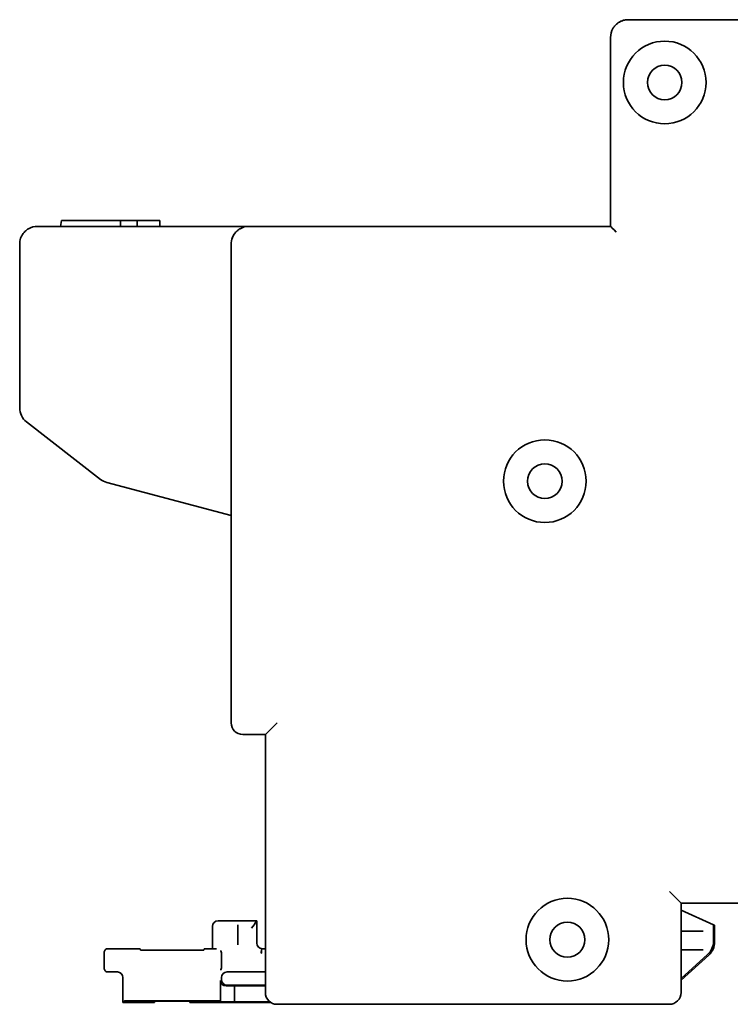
# Model space of a CAD drawing. Header units: millimetres. Extents: x 120 to 348, y 80 to 264.
# Tile 4 of 13: x 241 to 289, y 80 to 147. Entities that reach past the tile are written whole.
import ezdxf

# ---------------------------------------------------------------- set-up
doc = ezdxf.new("R2010")
doc.units = ezdxf.units.MM
doc.layers.add('Visible (ISO)', color=7, linetype='Continuous', lineweight=35)

msp = doc.modelspace()

# ---------------------------------------------------------------- linework, layer by layer
at = {"layer": 'Visible (ISO)'}
for p, q in [((295.822, 146.662), (282.512, 146.662)), ((281.318, 145.468), (281.318, 132.692)), ((244.123, 132.692), (244.184, 133.099)), ((244.184, 133.099), (248.171, 133.099)), ((248.171, 132.692), (248.171, 133.099)), ((248.171, 133.099), (249.314, 133.099)), ((249.314, 133.099), (250.838, 133.099)), ((249.314, 132.692), (249.314, 133.099)), ((250.838, 133.099), (250.838, 132.692)), ((242.558, 132.692), (256.858, 132.692)), ((256.858, 132.692), (281.318, 132.692)), ((241.364, 131.498), (241.364, 120.425)), ((255.664, 99.139), (255.664, 131.498)), ((241.826, 119.481), (246.837, 115.594)), ((247.263, 115.384), (255.664, 113.16)), ((258.763, 99.139), (257.976, 98.351)), ((256.452, 98.351), (257.976, 98.351)), ((257.976, 98.351), (257.976, 80.902)), ((285.294, 87.734), (286.081, 86.947)), ((286.081, 86.947), (321.641, 86.947)), ((286.081, 80.902), (286.081, 86.947)), ((288.274, 85.49), (286.081, 86.467)), ((254.394, 83.873), (254.394, 85.372)), ((254.775, 85.753), (257.392, 85.753)), ((256.122, 85.384), (256.122, 85.481)), ((256.122, 84.137), (256.122, 85.256)), ((257.282, 85.643), (257.392, 85.753)), ((257.392, 85.753), (257.392, 84.254)), ((288.274, 84.364), (288.274, 85.49)), ((288.354, 85.455), (288.274, 85.49)), ((288.354, 84.329), (288.354, 85.455)), ((287.566, 85.067), (286.081, 85.067)), ((287.588, 85.067), (287.566, 85.067)), ((249.51, 83.873), (247.333, 83.873)), ((249.535, 83.78), (249.51, 83.873)), ((253.819, 83.78), (253.844, 83.873)), ((254.394, 83.873), (253.844, 83.873)), ((254.403, 83.865), (254.394, 83.873)), ((256.122, 84.137), (256.122, 84.137)), ((257.976, 83.873), (257.773, 83.873)), ((247.079, 82.553), (247.079, 83.619)), ((253.449, 83.774), (249.904, 83.774)), ((255.004, 83.492), (255.004, 82.68)), ((257.703, 83.561), (257.707, 83.815)), ((257.703, 83.561), (257.714, 83.561)), ((257.714, 83.815), (257.714, 83.561)), ((287.566, 83.797), (286.081, 83.797)), ((286.081, 81.858), (287.879, 83.477)), ((286.081, 81.75), (287.959, 83.442)), ((287.566, 83.797), (287.588, 83.797)), ((247.333, 82.299), (247.968, 82.299)), ((248.349, 81.918), (248.349, 80.241)), ((255.004, 81.791), (255.004, 81.918)), ((255.385, 82.299), (257.976, 82.299)), ((254.94, 80.306), (254.94, 81.726)), ((255.893, 81.366), (255.329, 81.354)), ((257.976, 81.41), (255.385, 81.41)), ((257.976, 81.366), (255.893, 81.366)), ((255.893, 80.285), (255.893, 81.366)), ((248.452, 80.344), (248.349, 80.241)), ((248.349, 80.241), (250.483, 80.241)), ((254.521, 80.35), (248.833, 80.35)), ((250.462, 80.318), (250.483, 80.241)), ((252.525, 80.325), (250.828, 80.325)), ((252.891, 80.318), (252.87, 80.241)), ((252.87, 80.241), (258.334, 80.241)), ((254.94, 80.306), (254.901, 80.344)), ((255.893, 80.285), (254.94, 80.306)), ((258.274, 80.285), (255.893, 80.285)), ((258.763, 80.114), (285.294, 80.114))]:
    msp.add_line(p, q, dxfattribs=at)
for centre, radius in [((284.976, 142.42), 2.794), ((284.976, 142.42), 1.168), ((276.873, 115.471), 2.794), ((276.873, 115.471), 1.168), ((278.397, 84.483), 2.794), ((278.397, 84.483), 1.181)]:
    msp.add_circle(centre, radius, dxfattribs=at)
for centre, radius, start, end in [((282.512, 145.468), 1.194, 150, 180), ((242.558, 131.498), 1.194, 90, 120), ((256.858, 131.498), 1.194, 90, 120), ((242.558, 120.425), 1.194, 180, 232.19624), ((247.568, 116.538), 1.194, 232.19624, 255.17352), ((256.452, 99.139), 0.787, 180, 270), ((247.333, 83.619), 0.254, 89.99639, 180.00361), ((287.161, 84.329), 1.194, 311.99963, 0.00037), ((247.333, 82.553), 0.254, 179.99639, 270.00361), ((258.763, 80.902), 0.787, 180, 270), ((285.294, 80.902), 0.787, 270, 0)]:
    msp.add_arc(centre, radius, start, end, dxfattribs=at)
for centre, major_axis, ratio, start_param, end_param in [((281.699, 132.311), (-0.381, 0.381), 0.00001, 4.712571, 6.283092), ((254.775, 85.372), (-0.269, 0.269), 0.999695, 5.497939, 7.068431), ((256.898, 85.26), (-0.375, -0.378), 0.176324, 1.744243, 2.94852), ((257.282, 85.262), (0, 0.381), 0.018694, 0.018693, 0.368812), ((257.773, 84.255), (-0.269, -0.269), 0.999695, 5.497939, 7.068431), ((287.08, 84.364), (1.091, -0.486), 0.999818, 5.864374, 6.701997), ((249.929, 83.781), (-0.394, 0), 0.017345, 0.004627, 1.508386), ((253.424, 83.781), (-0.394, 0), 0.017345, 1.633206, 3.136965), ((254.959, 83.493), (0.001, -0.254), 0.176324, 1.56971, 3.123579), ((257.725, 85.478), (-0.014, -1.663), 0.478677, 6.279227, 6.287436), ((254.959, 82.679), (-0.001, -0.254), 0.176324, 0.018013, 1.571883), ((247.968, 81.918), (0.269, 0.269), 0.999695, 5.497939, 7.068431), ((255.385, 81.918), (-0.269, 0.269), 0.999695, 5.497939, 7.068431), ((255.329, 81.735), (-0.36, -0.153), 0.968902, 5.892738, 7.463229), ((255.385, 81.791), (-0.269, -0.269), 0.999695, 5.497939, 7.068431), ((248.833, 80.344), (0.381, 0), 0.017455, 1.570796, 3.124139), ((250.857, 80.318), (0.395, 0), 0.017486, 1.642543, 3.146302), ((252.496, 80.318), (0.395, 0), 0.017486, 6.278476, 7.782235), ((254.521, 80.344), (0.381, 0), 0.017455, 0.017453, 1.570796)]:
    msp.add_ellipse(centre, major_axis=major_axis, ratio=ratio, start_param=start_param, end_param=end_param, dxfattribs=at)
for points, knots in [([(281.478, 146.065), (281.492, 146.089), (281.507, 146.113), (281.523, 146.137), (281.535, 146.155), (281.548, 146.172), (281.561, 146.19), (281.581, 146.216), (281.603, 146.243), (281.626, 146.268), (281.639, 146.283), (281.652, 146.297), (281.666, 146.311), (281.694, 146.339), (281.724, 146.366), (281.756, 146.392), (281.769, 146.403), (281.782, 146.413), (281.796, 146.423), (281.833, 146.451), (281.872, 146.477), (281.914, 146.502), (281.925, 146.508), (281.937, 146.515), (281.949, 146.521), (281.995, 146.546), (282.045, 146.568), (282.097, 146.588), (282.105, 146.591), (282.114, 146.594), (282.123, 146.597), (282.18, 146.617), (282.239, 146.632), (282.3, 146.643), (282.305, 146.644), (282.309, 146.645), (282.314, 146.646), (282.379, 146.657), (282.445, 146.662), (282.512, 146.662)], [0, 0, 0, 0, 0.081743, 0.081743, 0.081743, 0.142857, 0.142857, 0.142857, 0.234817, 0.234817, 0.234817, 0.285714, 0.285714, 0.285714, 0.387829, 0.387829, 0.387829, 0.428571, 0.428571, 0.428571, 0.540911, 0.540911, 0.540911, 0.571429, 0.571429, 0.571429, 0.693962, 0.693962, 0.693962, 0.714286, 0.714286, 0.714286, 0.84701, 0.84701, 0.84701, 0.857143, 0.857143, 0.857143, 1, 1, 1, 1]), ([(241.364, 131.498), (241.364, 131.566), (241.37, 131.632), (241.381, 131.697), (241.392, 131.763), (241.409, 131.827), (241.43, 131.888), (241.451, 131.95), (241.477, 132.008), (241.506, 132.063), (241.535, 132.117), (241.568, 132.168), (241.603, 132.215), (241.639, 132.262), (241.677, 132.305), (241.716, 132.344), (241.755, 132.383), (241.796, 132.418), (241.837, 132.45), (241.878, 132.481), (241.92, 132.508), (241.961, 132.532)], [0, 0, 0, 0, 0.142857, 0.142857, 0.142857, 0.285714, 0.285714, 0.285714, 0.428571, 0.428571, 0.428571, 0.571429, 0.571429, 0.571429, 0.714286, 0.714286, 0.714286, 0.857143, 0.857143, 0.857143, 1, 1, 1, 1]), ([(255.664, 131.498), (255.664, 131.565), (255.67, 131.631), (255.681, 131.696), (255.682, 131.703), (255.683, 131.709), (255.684, 131.715), (255.695, 131.774), (255.711, 131.832), (255.73, 131.888), (255.734, 131.899), (255.738, 131.911), (255.742, 131.923), (255.761, 131.971), (255.782, 132.018), (255.806, 132.062), (255.814, 132.078), (255.823, 132.093), (255.832, 132.109), (255.854, 132.146), (255.878, 132.181), (255.903, 132.215), (255.917, 132.233), (255.931, 132.251), (255.945, 132.268), (255.968, 132.295), (255.992, 132.32), (256.016, 132.344), (256.035, 132.363), (256.054, 132.381), (256.073, 132.398), (256.094, 132.416), (256.115, 132.433), (256.137, 132.45), (256.161, 132.468), (256.185, 132.484), (256.209, 132.5), (256.226, 132.511), (256.244, 132.522), (256.261, 132.532)], [0, 0, 0, 0, 0.142857, 0.142857, 0.142857, 0.156603, 0.156603, 0.156603, 0.285714, 0.285714, 0.285714, 0.313325, 0.313325, 0.313325, 0.428571, 0.428571, 0.428571, 0.47, 0.47, 0.47, 0.571429, 0.571429, 0.571429, 0.62673, 0.62673, 0.62673, 0.714286, 0.714286, 0.714286, 0.783398, 0.783398, 0.783398, 0.857143, 0.857143, 0.857143, 0.939967, 0.939967, 0.939967, 1, 1, 1, 1]), ([(255.688, 131.733), (255.716, 131.872), (255.769, 132.009), (255.873, 132.174), (255.901, 132.213), (255.932, 132.251)], [0, 0, 0, 0, 0.0466211, 0.0466211, 0.06188507, 0.06188507, 0.06188507, 0.06188507]), ([(256.122, 85.256), (256.122, 85.258), (256.122, 85.26), (256.122, 85.263), (256.122, 85.274), (256.122, 85.285), (256.122, 85.295), (256.122, 85.298), (256.122, 85.301), (256.122, 85.305), (256.122, 85.314), (256.122, 85.322), (256.122, 85.33), (256.122, 85.334), (256.122, 85.338), (256.122, 85.341), (256.122, 85.347), (256.122, 85.353), (256.122, 85.358), (256.122, 85.362), (256.122, 85.365), (256.122, 85.368), (256.122, 85.371), (256.122, 85.374), (256.122, 85.377), (256.122, 85.379), (256.122, 85.381), (256.122, 85.382), (256.122, 85.383), (256.122, 85.383), (256.122, 85.384)], [0, 0, 0, 0, 0.031025, 0.031025, 0.031025, 0.2, 0.2, 0.2, 0.251608, 0.251608, 0.251608, 0.4, 0.4, 0.4, 0.470921, 0.470921, 0.470921, 0.6, 0.6, 0.6, 0.690262, 0.690262, 0.690262, 0.8, 0.8, 0.8, 0.911875, 0.911875, 0.911875, 1, 1, 1, 1]), ([(254.666, 83.856), (254.659, 83.856), (254.653, 83.856), (254.646, 83.856), (254.616, 83.857), (254.587, 83.857), (254.561, 83.858), (254.559, 83.858), (254.558, 83.858), (254.556, 83.858), (254.526, 83.859), (254.499, 83.86), (254.477, 83.86), (254.474, 83.86), (254.471, 83.86), (254.468, 83.861), (254.449, 83.861), (254.433, 83.862), (254.423, 83.863), (254.412, 83.863), (254.406, 83.864), (254.404, 83.864), (254.404, 83.864), (254.403, 83.864), (254.403, 83.865)], [0, 0, 0, 0, 0.044679, 0.044679, 0.044679, 0.25, 0.25, 0.25, 0.262054, 0.262054, 0.262054, 0.5, 0.5, 0.5, 0.532393, 0.532393, 0.532393, 0.75, 0.75, 0.75, 0.957967, 0.957967, 0.957967, 1, 1, 1, 1])]:
    msp.add_open_spline(points, degree=3, knots=knots, dxfattribs=at)
msp.add_open_spline([(281.952, 146.522), (282.057, 146.578), (282.169, 146.618), (282.282, 146.64)], degree=3, dxfattribs=at)

doc.saveas('drawing.dxf')
